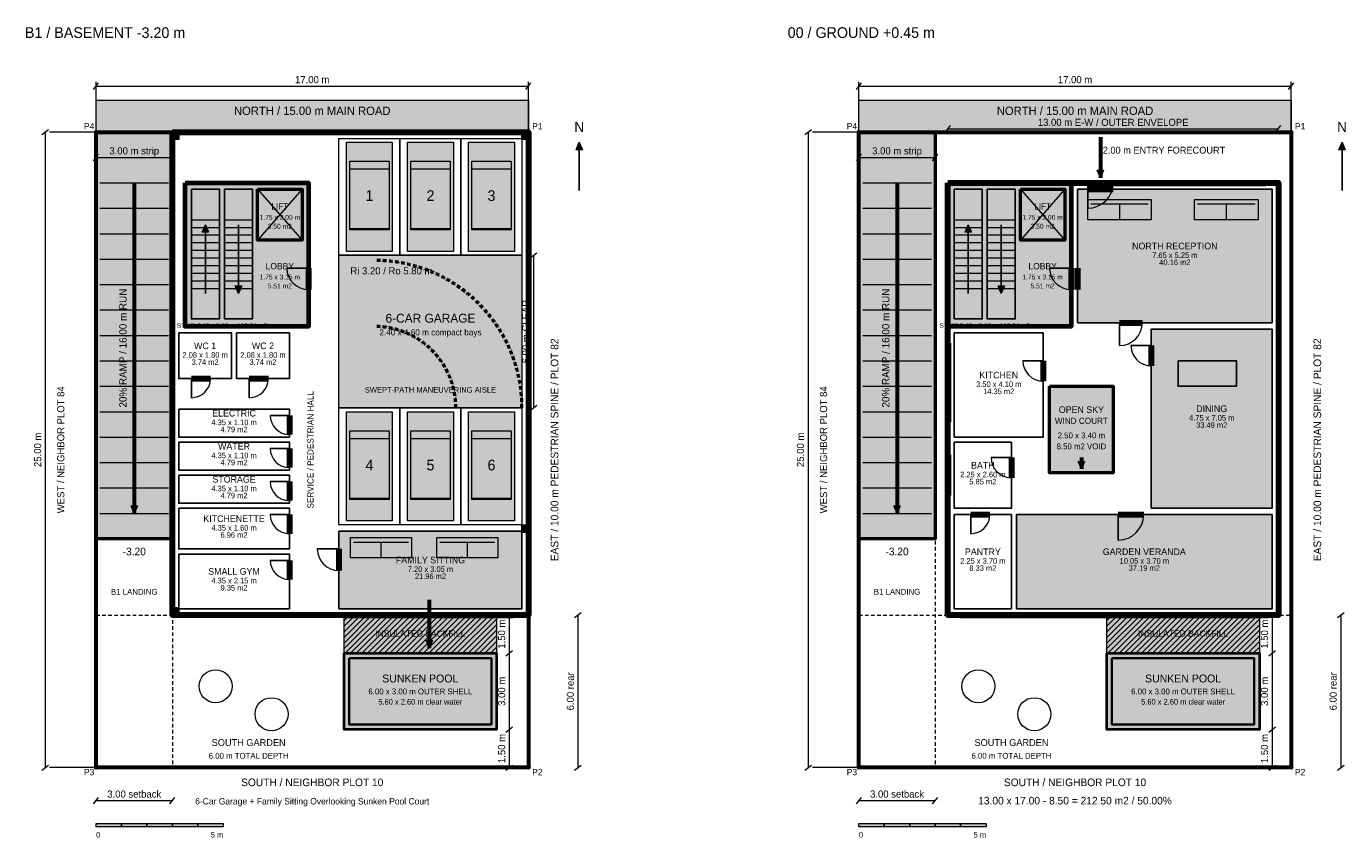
# Model space of a CAD drawing. Header units: millimetres. Extents: x 58 to 262000, y -13489 to 29155.
# Tile 1 of 5: x 58 to 51942, y -2754 to 29155. Entities that reach past the tile are written whole.
import ezdxf
from ezdxf.enums import TextEntityAlignment as Align

# ---------------------------------------------------------------- set-up
doc = ezdxf.new("R2010")
doc.units = ezdxf.units.MM
doc.linetypes.add('STUDY_DASH', pattern=[240, 140, -100])
for name, color, linetype in [('AREA_BOUNDARY', 3, 'Continuous'), ('COLUMNS', 8, 'Continuous'), ('CORE', 7, 'Continuous'), ('DIMENSIONS', 8, 'Continuous'), ('FURNITURE', 8, 'Continuous'), ('GLAZING', 4, 'Continuous'), ('LANDSCAPE', 3, 'Continuous'), ('PASSIVE_WIND_SUN', 4, 'Continuous'), ('POOL_BUFFER', 30, 'Continuous'), ('RAMP', 30, 'Continuous'), ('SITE_BOUNDARY', 7, 'Continuous'), ('SWEPT_PATH', 4, 'Continuous'), ('TEXT', 7, 'Continuous'), ('WALLS', 7, 'Continuous')]:
    doc.layers.add(name, color=color, linetype=linetype)

msp = doc.modelspace()

# ---------------------------------------------------------------- hatches: boundary and pattern name
at = {"layer": 'AREA_BOUNDARY', "true_color": 0xedf2ed}
msp.add_hatch(color=7, dxfattribs=at).paths.add_polyline_path([(12350, 20150), (19550, 20150), (19550, 14150), (12350, 14150)])
at = {"layer": 'AREA_BOUNDARY', "true_color": 0xf6f3eb}
msp.add_hatch(color=7, dxfattribs=at).paths.add_polyline_path([(40300, 15000), (42800, 15000), (42800, 11600), (40300, 11600)])
at = {"layer": 'COLUMNS', "true_color": 0x253b3d}
for points in [[(5800, 25000), (6050, 25000), (6050, 24700), (5800, 24700)], [(19550, 25000), (19800, 25000), (19800, 24700), (19550, 24700)], [(19550, 9550), (19800, 9550), (19800, 9250), (19550, 9250)], [(5800, 6300), (6050, 6300), (6050, 6000), (5800, 6000)]]:
    msp.add_hatch(color=7, dxfattribs=at).paths.add_polyline_path(points)
at = {"layer": 'CORE', "true_color": 0xe5e5df}
for points in [[(6300, 23000), (11150, 23000), (11150, 17350), (6300, 17350)], [(36300, 23000), (41150, 23000), (41150, 17350), (36300, 17350)]]:
    msp.add_hatch(color=7, dxfattribs=at).paths.add_polyline_path(points)
at = {"layer": 'CORE', "true_color": 0xf6f3eb}
for points in [[(6550, 22750), (7650, 22750), (7650, 17650), (6550, 17650)], [(7850, 22750), (8950, 22750), (8950, 17650), (7850, 17650)], [(9150, 22750), (10900, 22750), (10900, 20750), (9150, 20750)], [(36550, 22750), (37650, 22750), (37650, 17650), (36550, 17650)], [(37850, 22750), (38950, 22750), (38950, 17650), (37850, 17650)], [(39150, 22750), (40900, 22750), (40900, 20750), (39150, 20750)]]:
    msp.add_hatch(color=7, dxfattribs=at).paths.add_polyline_path(points)
at = {"layer": 'CORE', "true_color": 0x253b3d}
for points in [[(7100, 21350), (7225, 21055), (6975, 21055)], [(37100, 21350), (37225, 21055), (36975, 21055)], [(8400, 18650), (8275, 18945), (8525, 18945)], [(38400, 18650), (38275, 18945), (38525, 18945)]]:
    msp.add_hatch(color=7, dxfattribs=at).paths.add_polyline_path(points)
at = {"layer": 'DIMENSIONS', "true_color": 0x253b3d}
for points in [[(21800, 24600), (21925, 24305), (21675, 24305)], [(51800, 24600), (51925, 24305), (51675, 24305)], [(42300, 23200), (42175, 23495), (42425, 23495)], [(2800, -2200), (3800, -2200), (3800, -2330), (2800, -2330)], [(4800, -2200), (5800, -2200), (5800, -2330), (4800, -2330)], [(6800, -2200), (7800, -2200), (7800, -2330), (6800, -2330)], [(32800, -2200), (33800, -2200), (33800, -2330), (32800, -2330)], [(34800, -2200), (35800, -2200), (35800, -2330), (34800, -2330)], [(36800, -2200), (37800, -2200), (37800, -2330), (36800, -2330)]]:
    msp.add_hatch(color=7, dxfattribs=at).paths.add_polyline_path(points)
at = {"layer": 'DIMENSIONS', "true_color": 0xf6f3eb}
for points in [[(3800, -2200), (4800, -2200), (4800, -2330), (3800, -2330)], [(5800, -2200), (6800, -2200), (6800, -2330), (5800, -2330)], [(33800, -2200), (34800, -2200), (34800, -2330), (33800, -2330)], [(35800, -2200), (36800, -2200), (36800, -2330), (35800, -2330)]]:
    msp.add_hatch(color=7, dxfattribs=at).paths.add_polyline_path(points)
at = {"layer": 'FURNITURE', "true_color": 0xecece5}
for points in [[(12650, 24600), (14450, 24600), (14450, 20300), (12650, 20300)], [(15050, 24600), (16850, 24600), (16850, 20300), (15050, 20300)], [(17450, 24600), (19250, 24600), (19250, 20300), (17450, 20300)], [(12650, 14000), (14450, 14000), (14450, 9700), (12650, 9700)], [(15050, 14000), (16850, 14000), (16850, 9700), (15050, 9700)], [(17450, 14000), (19250, 14000), (19250, 9700), (17450, 9700)]]:
    msp.add_hatch(color=7, dxfattribs=at).paths.add_polyline_path(points)
at = {"layer": 'PASSIVE_WIND_SUN', "true_color": 0x087c83}
for points in [[(41550, 11750), (41425, 12045), (41675, 12045)], [(15900, 4700), (15775, 4995), (16025, 4995)]]:
    msp.add_hatch(color=7, dxfattribs=at).paths.add_polyline_path(points)
at = {"layer": 'POOL_BUFFER', "true_color": 0xf2e7d2}
for points in [[(12550, 6000), (18550, 6000), (18550, 4500), (12550, 4500)], [(42550, 6000), (48550, 6000), (48550, 4500), (42550, 4500)]]:
    msp.add_hatch(color=7, dxfattribs=at).paths.add_polyline_path(points)
at = {"layer": 'RAMP', "true_color": 0xf1e6d7}
for points in [[(2800, 25000), (5800, 25000), (5800, 9000), (2800, 9000)], [(32800, 25000), (35800, 25000), (35800, 9000), (32800, 9000)]]:
    msp.add_hatch(color=7, dxfattribs=at).paths.add_polyline_path(points)
at = {"layer": 'RAMP', "true_color": 0xa96519}
for points in [[(4300, 10000), (4175, 10295), (4425, 10295)], [(34300, 10000), (34175, 10295), (34425, 10295)]]:
    msp.add_hatch(color=7, dxfattribs=at).paths.add_polyline_path(points)
at = {"layer": 'SITE_BOUNDARY', "true_color": 0xe5e5df}
for points in [[(2800, 26250), (19800, 26250), (19800, 25000), (2800, 25000)], [(32800, 26250), (49800, 26250), (49800, 25000), (32800, 25000)]]:
    msp.add_hatch(color=7, dxfattribs=at).paths.add_polyline_path(points)
at = {"layer": 'WALLS', "true_color": 0xdfebe6}
for points in [[(41400, 22750), (49050, 22750), (49050, 17500), (41400, 17500)], [(44300, 17250), (49050, 17250), (49050, 10200), (44300, 10200)], [(39000, 9950), (49050, 9950), (49050, 6250), (39000, 6250)], [(12350, 9300), (19550, 9300), (19550, 6250), (12350, 6250)]]:
    msp.add_hatch(color=7, dxfattribs=at).paths.add_polyline_path(points)
at = {"layer": 'WALLS', "true_color": 0xe5e5df}
for points in [[(12550, 4500), (18550, 4500), (18550, 1500), (12550, 1500)], [(42550, 4500), (48550, 4500), (48550, 1500), (42550, 1500)]]:
    msp.add_hatch(color=7, dxfattribs=at).paths.add_polyline_path(points)
at = {"layer": 'WALLS', "true_color": 0xd6e9ec}
for points in [[(12750, 4300), (18350, 4300), (18350, 1700), (12750, 1700)], [(42750, 4300), (48350, 4300), (48350, 1700), (42750, 1700)]]:
    msp.add_hatch(color=7, dxfattribs=at).paths.add_polyline_path(points)

# ---------------------------------------------------------------- linework, layer by layer
at = {"layer": 'AREA_BOUNDARY', "lineweight": 90, "true_color": 0x253b3d}
msp.add_lwpolyline([(36300, 23000), (49300, 23000), (49300, 6000), (36300, 6000)], close=True, dxfattribs=at)
at = {"layer": 'AREA_BOUNDARY', "lineweight": 13, "true_color": 0x657473}
msp.add_lwpolyline([(12350, 20150), (19550, 20150), (19550, 14150), (12350, 14150)], close=True, dxfattribs=at)
at = {"layer": 'AREA_BOUNDARY', "lineweight": 50, "true_color": 0x087c83}
msp.add_lwpolyline([(40300, 15000), (42800, 15000), (42800, 11600), (40300, 11600)], close=True, dxfattribs=at)
at = {"layer": 'COLUMNS', "lineweight": 18, "true_color": 0x253b3d}
for points in [[(5800, 25000), (6050, 25000), (6050, 24700), (5800, 24700)], [(19550, 25000), (19800, 25000), (19800, 24700), (19550, 24700)], [(19550, 9550), (19800, 9550), (19800, 9250), (19550, 9250)], [(5800, 6300), (6050, 6300), (6050, 6000), (5800, 6000)]]:
    msp.add_lwpolyline(points, close=True, dxfattribs=at)
at = {"layer": 'CORE', "lineweight": 13, "true_color": 0x657473}
for p, q in [((9150, 22750), (10900, 20750)), ((10900, 22750), (9150, 20750)), ((39150, 22750), (40900, 20750)), ((40900, 22750), (39150, 20750))]:
    msp.add_line(p, q, dxfattribs=at)
at = {"layer": 'CORE', "lineweight": 18, "true_color": 0x657473}
for p, q in [((6550, 21550), (7650, 21550)), ((7850, 21550), (8950, 21550)), ((36550, 21550), (37650, 21550)), ((37850, 21550), (38950, 21550)), ((6550, 21250), (7650, 21250)), ((6550, 20950), (7650, 20950)), ((7850, 21250), (8950, 21250)), ((7850, 20950), (8950, 20950)), ((36550, 21250), (37650, 21250)), ((36550, 20950), (37650, 20950)), ((37850, 21250), (38950, 21250)), ((37850, 20950), (38950, 20950)), ((6550, 20650), (7650, 20650)), ((6550, 20350), (7650, 20350)), ((7850, 20650), (8950, 20650)), ((7850, 20350), (8950, 20350)), ((36550, 20650), (37650, 20650)), ((36550, 20350), (37650, 20350)), ((37850, 20650), (38950, 20650)), ((37850, 20350), (38950, 20350)), ((6550, 20050), (7650, 20050)), ((6550, 19750), (7650, 19750)), ((7850, 20050), (8950, 20050)), ((7850, 19750), (8950, 19750)), ((36550, 20050), (37650, 20050)), ((36550, 19750), (37650, 19750)), ((37850, 20050), (38950, 20050)), ((37850, 19750), (38950, 19750)), ((6550, 19450), (7650, 19450)), ((7850, 19450), (8950, 19450)), ((36550, 19450), (37650, 19450)), ((37850, 19450), (38950, 19450)), ((6550, 19150), (7650, 19150)), ((6550, 18850), (7650, 18850)), ((7850, 19150), (8950, 19150)), ((7850, 18850), (8950, 18850)), ((36550, 19150), (37650, 19150)), ((36550, 18850), (37650, 18850)), ((37850, 19150), (38950, 19150)), ((37850, 18850), (38950, 18850))]:
    msp.add_line(p, q, dxfattribs=at)
at = {"layer": 'CORE', "lineweight": 25, "true_color": 0x253b3d}
for p, q in [((7100, 18650), (7100, 21350)), ((8400, 21350), (8400, 18650)), ((37100, 18650), (37100, 21350)), ((38400, 21350), (38400, 18650))]:
    msp.add_line(p, q, dxfattribs=at)
at = {"layer": 'CORE', "lineweight": 70, "true_color": 0x253b3d}
for points in [[(6300, 23000), (11150, 23000), (11150, 17350), (6300, 17350)], [(36300, 23000), (41150, 23000), (41150, 17350), (36300, 17350)]]:
    msp.add_lwpolyline(points, close=True, dxfattribs=at)
at = {"layer": 'CORE', "lineweight": 25, "true_color": 0x253b3d}
for points in [[(6550, 22750), (7650, 22750), (7650, 17650), (6550, 17650)], [(7850, 22750), (8950, 22750), (8950, 17650), (7850, 17650)], [(36550, 22750), (37650, 22750), (37650, 17650), (36550, 17650)], [(37850, 22750), (38950, 22750), (38950, 17650), (37850, 17650)]]:
    msp.add_lwpolyline(points, close=True, dxfattribs=at)
at = {"layer": 'CORE', "lineweight": 50, "true_color": 0x253b3d}
for points in [[(9150, 22750), (10900, 22750), (10900, 20750), (9150, 20750)], [(39150, 22750), (40900, 22750), (40900, 20750), (39150, 20750)]]:
    msp.add_lwpolyline(points, close=True, dxfattribs=at)
at = {"layer": 'CORE', "lineweight": 13, "true_color": 0x253b3d}
for points in [[(7100, 21350), (7225, 21055), (6975, 21055)], [(37100, 21350), (37225, 21055), (36975, 21055)], [(8400, 18650), (8275, 18945), (8525, 18945)], [(38400, 18650), (38275, 18945), (38525, 18945)]]:
    msp.add_lwpolyline(points, close=True, dxfattribs=at)
at = {"layer": 'DIMENSIONS', "lineweight": 20, "true_color": 0x657473}
for p, q in [((2700, 26670), (2900, 26930)), ((19700, 26670), (19900, 26930)), ((32700, 26670), (32900, 26930)), ((49700, 26670), (49900, 26930)), ((670, 24900), (930, 25100)), ((30670, 24900), (30930, 25100)), ((36200, 24990), (36400, 25250)), ((49200, 24990), (49400, 25250)), ((2700, 23870), (2900, 24130)), ((5700, 23870), (5900, 24130)), ((32700, 23870), (32900, 24130)), ((35700, 23870), (35900, 24130)), ((19870, 20050), (20130, 20250)), ((19870, 14050), (20130, 14250)), ((18920, 5900), (19180, 6100)), ((21620, 5900), (21880, 6100)), ((48920, 5900), (49180, 6100)), ((51620, 5900), (51880, 6100)), ((18920, 4400), (19180, 4600)), ((18920, 4400), (19180, 4600)), ((48920, 4400), (49180, 4600)), ((48920, 4400), (49180, 4600)), ((18920, 1400), (19180, 1600)), ((18920, 1400), (19180, 1600)), ((48920, 1400), (49180, 1600)), ((48920, 1400), (49180, 1600)), ((670, -100), (930, 100)), ((18920, -100), (19180, 100)), ((21620, -100), (21880, 100)), ((30670, -100), (30930, 100)), ((48920, -100), (49180, 100)), ((51620, -100), (51880, 100)), ((2700, -1430), (2900, -1170)), ((5700, -1430), (5900, -1170)), ((32700, -1430), (32900, -1170)), ((35700, -1430), (35900, -1170))]:
    msp.add_line(p, q, dxfattribs=at)
at = {"layer": 'DIMENSIONS', "lineweight": 13, "true_color": 0x657473}
for p, q in [((2800, 25000), (2800, 26970)), ((2800, 26800), (19800, 26800)), ((19800, 25000), (19800, 26970)), ((32800, 25000), (32800, 26970)), ((32800, 26800), (49800, 26800)), ((49800, 25000), (49800, 26970)), ((800, 25000), (800, 0)), ((2800, 25000), (970, 25000)), ((30800, 25000), (30800, 0)), ((32800, 25000), (30970, 25000)), ((36300, 25120), (49300, 25120)), ((2800, 24000), (5800, 24000)), ((32800, 24000), (35800, 24000)), ((20000, 20150), (20000, 14150)), ((19050, 6000), (19050, 4500)), ((21750, 6000), (21750, 0)), ((49050, 6000), (49050, 4500)), ((51750, 6000), (51750, 0)), ((19050, 4500), (19050, 1500)), ((49050, 4500), (49050, 1500)), ((19050, 1500), (19050, 0)), ((49050, 1500), (49050, 0)), ((2800, 0), (970, 0)), ((32800, 0), (30970, 0)), ((2800, -1300), (5800, -1300)), ((32800, -1300), (35800, -1300))]:
    msp.add_line(p, q, dxfattribs=at)
at = {"layer": 'DIMENSIONS', "linetype": 'STUDY_DASH', "lineweight": 18, "true_color": 0x657473}
for p, q in [((5800, 25000), (5800, 0)), ((35800, 25000), (35800, 0)), ((2800, 6000), (19800, 6000)), ((32800, 6000), (49800, 6000))]:
    msp.add_line(p, q, dxfattribs=at)
at = {"layer": 'DIMENSIONS', "lineweight": 25, "true_color": 0x253b3d}
for p, q in [((21800, 22700), (21800, 24600)), ((51800, 22700), (51800, 24600))]:
    msp.add_line(p, q, dxfattribs=at)
at = {"layer": 'DIMENSIONS', "lineweight": 60, "true_color": 0x253b3d}
msp.add_line((42300, 24800), (42300, 23200), dxfattribs=at)
at = {"layer": 'DIMENSIONS', "lineweight": 18, "true_color": 0x657473}
for points in [[(12350, 24750), (14750, 24750), (14750, 20150), (12350, 20150)], [(14750, 24750), (17150, 24750), (17150, 20150), (14750, 20150)], [(17150, 24750), (19550, 24750), (19550, 20150), (17150, 20150)], [(12350, 14150), (14750, 14150), (14750, 9550), (12350, 9550)], [(14750, 14150), (17150, 14150), (17150, 9550), (14750, 9550)], [(17150, 14150), (19550, 14150), (19550, 9550), (17150, 9550)]]:
    msp.add_lwpolyline(points, close=True, dxfattribs=at)
at = {"layer": 'DIMENSIONS', "lineweight": 13, "true_color": 0x253b3d}
for points in [[(21800, 24600), (21925, 24305), (21675, 24305)], [(51800, 24600), (51925, 24305), (51675, 24305)], [(42300, 23200), (42175, 23495), (42425, 23495)], [(2800, -2200), (3800, -2200), (3800, -2330), (2800, -2330)], [(3800, -2200), (4800, -2200), (4800, -2330), (3800, -2330)], [(4800, -2200), (5800, -2200), (5800, -2330), (4800, -2330)], [(5800, -2200), (6800, -2200), (6800, -2330), (5800, -2330)], [(6800, -2200), (7800, -2200), (7800, -2330), (6800, -2330)], [(32800, -2200), (33800, -2200), (33800, -2330), (32800, -2330)], [(33800, -2200), (34800, -2200), (34800, -2330), (33800, -2330)], [(34800, -2200), (35800, -2200), (35800, -2330), (34800, -2330)], [(35800, -2200), (36800, -2200), (36800, -2330), (35800, -2330)], [(36800, -2200), (37800, -2200), (37800, -2330), (36800, -2330)]]:
    msp.add_lwpolyline(points, close=True, dxfattribs=at)
at = {"layer": 'FURNITURE', "lineweight": 15, "true_color": 0x657473}
for p, q in [((12780, 23550), (14320, 23550)), ((15180, 23550), (16720, 23550)), ((17580, 23550), (19120, 23550)), ((12780, 21200), (14320, 21200)), ((15180, 21200), (16720, 21200)), ((17580, 21200), (19120, 21200)), ((12780, 12950), (14320, 12950)), ((15180, 12950), (16720, 12950)), ((17580, 12950), (19120, 12950)), ((12780, 10600), (14320, 10600)), ((15180, 10600), (16720, 10600)), ((17580, 10600), (19120, 10600))]:
    msp.add_line(p, q, dxfattribs=at)
at = {"layer": 'FURNITURE', "lineweight": 13, "true_color": 0x657473}
for p, q in [((41920, 22170), (44180, 22170)), ((43050, 22170), (43050, 21550)), ((46120, 22170), (48380, 22170)), ((47250, 22170), (47250, 21550)), ((12920, 8870), (15080, 8870)), ((14000, 8870), (14000, 8250)), ((16320, 8870), (18480, 8870)), ((17400, 8870), (17400, 8250))]:
    msp.add_line(p, q, dxfattribs=at)
at = {"layer": 'FURNITURE', "lineweight": 18, "true_color": 0x657473}
for points in [[(12650, 24600), (14450, 24600), (14450, 20300), (12650, 20300)], [(15050, 24600), (16850, 24600), (16850, 20300), (15050, 20300)], [(17450, 24600), (19250, 24600), (19250, 20300), (17450, 20300)], [(12650, 14000), (14450, 14000), (14450, 9700), (12650, 9700)], [(15050, 14000), (16850, 14000), (16850, 9700), (15050, 9700)], [(17450, 14000), (19250, 14000), (19250, 9700), (17450, 9700)]]:
    msp.add_lwpolyline(points, close=True, dxfattribs=at)
at = {"layer": 'FURNITURE', "lineweight": 15, "true_color": 0x657473}
for points in [[(12780, 23850), (14320, 23850), (14320, 21150), (12780, 21150)], [(15180, 23850), (16720, 23850), (16720, 21150), (15180, 21150)], [(17580, 23850), (19120, 23850), (19120, 21150), (17580, 21150)], [(12780, 13250), (14320, 13250), (14320, 10550), (12780, 10550)], [(15180, 13250), (16720, 13250), (16720, 10550), (15180, 10550)], [(17580, 13250), (19120, 13250), (19120, 10550), (17580, 10550)]]:
    msp.add_lwpolyline(points, close=True, dxfattribs=at)
at = {"layer": 'FURNITURE', "lineweight": 20, "true_color": 0x657473}
for points in [[(41800, 22350), (44300, 22350), (44300, 21550), (41800, 21550)], [(46000, 22350), (48500, 22350), (48500, 21550), (46000, 21550)], [(12800, 9050), (15200, 9050), (15200, 8250), (12800, 8250)], [(16200, 9050), (18600, 9050), (18600, 8250), (16200, 8250)]]:
    msp.add_lwpolyline(points, close=True, dxfattribs=at)
at = {"layer": 'FURNITURE', "lineweight": 25, "true_color": 0x657473}
msp.add_lwpolyline([(45350, 16000), (47650, 16000), (47650, 15000), (45350, 15000)], close=True, dxfattribs=at)
at = {"layer": 'GLAZING', "lineweight": 100, "true_color": 0xf6f3eb}
for p, q in [((41800, 23000), (48800, 23000)), ((36300, 16700), (36300, 13600)), ((49300, 16700), (49300, 10800)), ((36300, 12300), (36300, 10700)), ((12600, 6000), (19200, 6000)), ((36800, 6000), (48900, 6000))]:
    msp.add_line(p, q, dxfattribs=at)
at = {"layer": 'GLAZING', "lineweight": 40, "true_color": 0x087c83}
for p, q in [((41800, 23000), (48800, 23000)), ((36300, 16700), (36300, 13600)), ((49300, 16700), (49300, 10800)), ((36300, 12300), (36300, 10700)), ((12600, 6000), (19200, 6000)), ((36800, 6000), (48900, 6000))]:
    msp.add_line(p, q, dxfattribs=at)
at = {"layer": 'GLAZING', "lineweight": 18, "true_color": 0x087c83}
for p, q in [((41800, 22900), (48800, 22900)), ((36400, 16700), (36400, 13600)), ((49400, 16700), (49400, 10800)), ((36400, 12300), (36400, 10700)), ((12600, 5900), (19200, 5900)), ((36800, 5900), (48900, 5900))]:
    msp.add_line(p, q, dxfattribs=at)
at = {"layer": 'LANDSCAPE', "lineweight": 20, "true_color": 0x82937b}
for centre in [(7500, 3200), (37500, 3200), (9700, 2100), (39700, 2100)]:
    msp.add_circle(centre, 650, dxfattribs=at)
at = {"layer": 'PASSIVE_WIND_SUN', "lineweight": 60, "true_color": 0x087c83}
for p, q in [((41550, 12200), (41550, 11750)), ((15900, 6600), (15900, 4700))]:
    msp.add_line(p, q, dxfattribs=at)
at = {"layer": 'PASSIVE_WIND_SUN', "lineweight": 13, "true_color": 0x087c83}
for points in [[(41550, 11750), (41425, 12045), (41675, 12045)], [(15900, 4700), (15775, 4995), (16025, 4995)]]:
    msp.add_lwpolyline(points, close=True, dxfattribs=at)
at = {"layer": 'POOL_BUFFER', "lineweight": 13, "true_color": 0xa96519}
for p, q in [((12550, 5780), (12770, 6000)), ((12550, 5560), (12990, 6000)), ((12550, 5340), (13210, 6000)), ((12550, 5120), (13430, 6000)), ((12550, 4900), (13650, 6000)), ((12550, 4680), (13870, 6000)), ((12590, 4500), (14090, 6000)), ((12810, 4500), (14310, 6000)), ((13030, 4500), (14530, 6000)), ((13250, 4500), (14750, 6000)), ((13470, 4500), (14970, 6000)), ((13690, 4500), (15190, 6000)), ((13910, 4500), (15410, 6000)), ((14130, 4500), (15630, 6000)), ((14350, 4500), (15850, 6000)), ((14570, 4500), (16070, 6000)), ((14790, 4500), (16290, 6000)), ((15010, 4500), (16510, 6000)), ((15230, 4500), (16730, 6000)), ((15450, 4500), (16950, 6000)), ((15670, 4500), (17170, 6000)), ((15890, 4500), (17390, 6000)), ((16110, 4500), (17610, 6000)), ((16330, 4500), (17830, 6000)), ((16550, 4500), (18050, 6000)), ((16770, 4500), (18270, 6000)), ((16990, 4500), (18490, 6000)), ((17210, 4500), (18550, 5840)), ((42550, 5780), (42770, 6000)), ((42550, 5560), (42990, 6000)), ((42550, 5340), (43210, 6000)), ((42550, 5120), (43430, 6000)), ((42550, 4900), (43650, 6000)), ((42550, 4680), (43870, 6000)), ((42590, 4500), (44090, 6000)), ((42810, 4500), (44310, 6000)), ((43030, 4500), (44530, 6000)), ((43250, 4500), (44750, 6000)), ((43470, 4500), (44970, 6000)), ((43690, 4500), (45190, 6000)), ((43910, 4500), (45410, 6000)), ((44130, 4500), (45630, 6000)), ((44350, 4500), (45850, 6000)), ((44570, 4500), (46070, 6000)), ((44790, 4500), (46290, 6000)), ((45010, 4500), (46510, 6000)), ((45230, 4500), (46730, 6000)), ((45450, 4500), (46950, 6000)), ((45670, 4500), (47170, 6000)), ((45890, 4500), (47390, 6000)), ((46110, 4500), (47610, 6000)), ((46330, 4500), (47830, 6000)), ((46550, 4500), (48050, 6000)), ((46770, 4500), (48270, 6000)), ((46990, 4500), (48490, 6000)), ((47210, 4500), (48550, 5840)), ((17430, 4500), (18550, 5620)), ((17650, 4500), (18550, 5400)), ((47430, 4500), (48550, 5620)), ((47650, 4500), (48550, 5400)), ((17870, 4500), (18550, 5180)), ((18090, 4500), (18550, 4960)), ((18310, 4500), (18550, 4740)), ((47870, 4500), (48550, 5180)), ((48090, 4500), (48550, 4960)), ((48310, 4500), (48550, 4740)), ((18530, 4500), (18550, 4520)), ((48530, 4500), (48550, 4520))]:
    msp.add_line(p, q, dxfattribs=at)
at = {"layer": 'POOL_BUFFER', "lineweight": 18, "true_color": 0xa96519}
for points in [[(12550, 6000), (18550, 6000), (18550, 4500), (12550, 4500)], [(42550, 6000), (48550, 6000), (48550, 4500), (42550, 4500)]]:
    msp.add_lwpolyline(points, close=True, dxfattribs=at)
at = {"layer": 'RAMP', "lineweight": 13, "true_color": 0xa96519}
for p, q in [((2950, 24000), (5650, 24000)), ((32950, 24000), (35650, 24000)), ((2950, 23000), (5650, 23000)), ((32950, 23000), (35650, 23000)), ((2950, 22000), (5650, 22000)), ((32950, 22000), (35650, 22000)), ((2950, 21000), (5650, 21000)), ((32950, 21000), (35650, 21000)), ((2950, 20000), (5650, 20000)), ((32950, 20000), (35650, 20000)), ((2950, 19000), (5650, 19000)), ((32950, 19000), (35650, 19000)), ((2950, 18000), (5650, 18000)), ((32950, 18000), (35650, 18000)), ((2950, 17000), (5650, 17000)), ((32950, 17000), (35650, 17000)), ((2950, 16000), (5650, 16000)), ((32950, 16000), (35650, 16000)), ((2950, 15000), (5650, 15000)), ((32950, 15000), (35650, 15000)), ((2950, 14000), (5650, 14000)), ((32950, 14000), (35650, 14000)), ((2950, 13000), (5650, 13000)), ((32950, 13000), (35650, 13000)), ((2950, 12000), (5650, 12000)), ((32950, 12000), (35650, 12000)), ((2950, 11000), (5650, 11000)), ((32950, 11000), (35650, 11000)), ((2950, 10000), (5650, 10000)), ((32950, 10000), (35650, 10000))]:
    msp.add_line(p, q, dxfattribs=at)
at = {"layer": 'RAMP', "lineweight": 60, "true_color": 0xa96519}
for p, q in [((4300, 23000), (4300, 10000)), ((34300, 23000), (34300, 10000))]:
    msp.add_line(p, q, dxfattribs=at)
at = {"layer": 'RAMP', "lineweight": 50, "true_color": 0xa96519}
for points in [[(2800, 25000), (5800, 25000), (5800, 9000), (2800, 9000)], [(32800, 25000), (35800, 25000), (35800, 9000), (32800, 9000)]]:
    msp.add_lwpolyline(points, close=True, dxfattribs=at)
at = {"layer": 'RAMP', "lineweight": 13, "true_color": 0xa96519}
for points in [[(4300, 10000), (4175, 10295), (4425, 10295)], [(34300, 10000), (34175, 10295), (34425, 10295)]]:
    msp.add_lwpolyline(points, close=True, dxfattribs=at)
at = {"layer": 'SITE_BOUNDARY', "lineweight": 13, "true_color": 0x657473}
for points in [[(2800, 26250), (19800, 26250), (19800, 25000), (2800, 25000)], [(32800, 26250), (49800, 26250), (49800, 25000), (32800, 25000)]]:
    msp.add_lwpolyline(points, close=True, dxfattribs=at)
at = {"layer": 'SITE_BOUNDARY', "lineweight": 60, "true_color": 0x253b3d}
for points in [[(2800, 25000), (19800, 25000), (19800, 0), (2800, 0)], [(32800, 25000), (49800, 25000), (49800, 0), (32800, 0)]]:
    msp.add_lwpolyline(points, close=True, dxfattribs=at)
at = {"layer": 'SITE_BOUNDARY', "lineweight": 18, "true_color": 0x253b3d}
for centre in [(2800, 25000), (19800, 25000), (32800, 25000), (49800, 25000), (2800, 0), (19800, 0), (32800, 0), (49800, 0)]:
    msp.add_circle(centre, 65, dxfattribs=at)
at = {"layer": 'SWEPT_PATH', "linetype": 'STUDY_DASH', "lineweight": 50, "true_color": 0xa96519}
msp.add_arc((13750, 14150), 5800, 0, 90, dxfattribs=at)
at = {"layer": 'SWEPT_PATH', "linetype": 'STUDY_DASH', "lineweight": 50, "true_color": 0x087c83}
msp.add_arc((13750, 14150), 3200, 0, 90, dxfattribs=at)
at = {"layer": 'WALLS', "lineweight": 100, "true_color": 0xf6f3eb}
for p, q in [((41800, 23000), (42800, 23000)), ((41800, 22750), (42800, 22750)), ((11150, 19650), (11150, 18800)), ((41150, 19650), (41150, 18800)), ((41400, 19650), (41400, 18800)), ((43050, 17500), (43950, 17500)), ((44300, 16600), (44300, 15800)), ((40050, 16000), (40050, 15200)), ((6550, 15300), (7300, 15300)), ((8825, 15300), (9575, 15300)), ((10400, 13850), (10400, 13100)), ((10400, 12550), (10400, 11800)), ((38800, 12200), (38800, 11400)), ((10400, 11250), (10400, 10500)), ((10400, 9950), (10400, 9200)), ((37200, 9950), (37950, 9950)), ((43000, 9950), (44000, 9950)), ((12350, 8600), (12350, 7750)), ((10400, 8150), (10400, 7400))]:
    msp.add_line(p, q, dxfattribs=at)
at = {"layer": 'WALLS', "lineweight": 25, "true_color": 0x253b3d}
for p, q in [((41800, 23000), (41800, 22000)), ((11150, 19650), (10300, 19650)), ((41150, 19650), (40300, 19650)), ((43050, 17500), (43050, 16600)), ((44300, 16600), (43500, 16600)), ((40050, 16000), (39250, 16000)), ((6550, 15300), (6550, 14550)), ((8825, 15300), (8825, 14550)), ((10400, 13850), (9650, 13850)), ((10400, 12550), (9650, 12550)), ((38800, 12200), (38000, 12200)), ((10400, 11250), (9650, 11250)), ((10400, 9950), (9650, 9950)), ((37200, 9950), (37200, 9200)), ((43000, 9950), (43000, 8950)), ((12350, 8600), (11500, 8600)), ((10400, 8150), (9650, 8150))]:
    msp.add_line(p, q, dxfattribs=at)
at = {"layer": 'WALLS', "lineweight": 90, "true_color": 0x253b3d}
msp.add_lwpolyline([(5800, 25000), (19800, 25000), (19800, 6000), (5800, 6000)], close=True, dxfattribs=at)
at = {"layer": 'WALLS', "lineweight": 25, "true_color": 0x657473}
for points in [[(41400, 22750), (49050, 22750), (49050, 17500), (41400, 17500)], [(44300, 17250), (49050, 17250), (49050, 10200), (44300, 10200)], [(6050, 17100), (8125, 17100), (8125, 15300), (6050, 15300)], [(8325, 17100), (10400, 17100), (10400, 15300), (8325, 15300)], [(36550, 17100), (40050, 17100), (40050, 13000), (36550, 13000)], [(6050, 14100), (10400, 14100), (10400, 13000), (6050, 13000)], [(6050, 12800), (10400, 12800), (10400, 11700), (6050, 11700)], [(36550, 12800), (38800, 12800), (38800, 10200), (36550, 10200)], [(6050, 11500), (10400, 11500), (10400, 10400), (6050, 10400)], [(6050, 10200), (10400, 10200), (10400, 8600), (6050, 8600)], [(36550, 9950), (38800, 9950), (38800, 6250), (36550, 6250)], [(39000, 9950), (49050, 9950), (49050, 6250), (39000, 6250)], [(12350, 9300), (19550, 9300), (19550, 6250), (12350, 6250)], [(6050, 8400), (10400, 8400), (10400, 6250), (6050, 6250)]]:
    msp.add_lwpolyline(points, close=True, dxfattribs=at)
at = {"layer": 'WALLS', "lineweight": 40, "true_color": 0x253b3d}
for points in [[(12550, 4500), (18550, 4500), (18550, 1500), (12550, 1500)], [(42550, 4500), (48550, 4500), (48550, 1500), (42550, 1500)]]:
    msp.add_lwpolyline(points, close=True, dxfattribs=at)
at = {"layer": 'WALLS', "lineweight": 35, "true_color": 0x087c83}
for points in [[(12750, 4300), (18350, 4300), (18350, 1700), (12750, 1700)], [(42750, 4300), (48350, 4300), (48350, 1700), (42750, 1700)]]:
    msp.add_lwpolyline(points, close=True, dxfattribs=at)
at = {"layer": 'WALLS', "lineweight": 15, "true_color": 0x657473}
for centre, radius, start, end in [((41800, 23000), 1000, -90, 0), ((11150, 19650), 850, -180, -90), ((41150, 19650), 850, -180, -90), ((43050, 17500), 900, -90, 0), ((44300, 16600), 800, -180, -90), ((40050, 16000), 800, -180, -90), ((6550, 15300), 750, -90, 0), ((8825, 15300), 750, -90, 0), ((10400, 13850), 750, -180, -90), ((10400, 12550), 750, -180, -90), ((38800, 12200), 800, -180, -90), ((10400, 11250), 750, -180, -90), ((10400, 9950), 750, -180, -90), ((37200, 9950), 750, -90, 0), ((43000, 9950), 1000, -90, 0), ((12350, 8600), 850, -180, -90), ((10400, 8150), 750, -180, -90)]:
    msp.add_arc(centre, radius, start, end, dxfattribs=at)

# ---------------------------------------------------------------- texts
at = {"layer": 'TEXT'}
for s, p in [('B1 / BASEMENT -3.20 m', (0, 28700)), ('00 / GROUND +0.45 m', (30000, 28700))]:
    msp.add_text(s, height=420, dxfattribs=at).set_placement(p)
at = {"layer": 'TEXT', "lineweight": 25, "true_color": 0x657473}
for s, height, p in [('17.00 m', 280, (11300, 26920)), ('17.00 m', 280, (41300, 26920)), ('13.00 m E-W / OUTER ENVELOPE', 280, (42800, 25240)), ('3.00 m strip', 280, (4300, 24120)), ('3.00 m strip', 280, (34300, 24120)), ('7.65 x 5.25 m', 220, (45225, 20045)), ('40.16 m2', 220, (45225, 19765)), ('1.75 x 3.15 m', 190, (10025, 19200)), ('1.75 x 3.15 m', 190, (40025, 19200)), ('5.51 m2', 190, (10025, 18850)), ('5.51 m2', 190, (40025, 18850)), ('STAIR 2.40 x 5.10 m / 12.24 m2', 180, (7750, 17300)), ('2.40 x 4.60 m compact bays', 240, (15950, 17000)), ('STAIR 2.40 x 5.10 m / 12.24 m2', 180, (37750, 17300)), ('2.08 x 1.80 m', 220, (7087, 16120)), ('2.08 x 1.80 m', 220, (9362, 16120)), ('3.74 m2', 220, (7087, 15840)), ('3.74 m2', 220, (9362, 15840)), ('3.50 x 4.10 m', 220, (38300, 14970)), ('SWEPT-PATH MANEUVERING AISLE', 215, (15950, 14750)), ('14.35 m2', 220, (38300, 14690)), ('4.35 x 1.10 m', 220, (8225, 13470)), ('4.75 x 7.05 m', 220, (46675, 13645)), ('33.49 m2', 220, (46675, 13365)), ('4.79 m2', 220, (8225, 13190)), ('4.35 x 1.10 m', 220, (8225, 12170)), ('4.79 m2', 220, (8225, 11890)), ('2.25 x 2.60 m', 220, (37675, 11420)), ('4.35 x 1.10 m', 220, (8225, 10870)), ('5.85 m2', 220, (37675, 11140)), ('4.79 m2', 220, (8225, 10590)), ('4.35 x 1.60 m', 220, (8225, 9320)), ('6.96 m2', 220, (8225, 9040)), ('7.20 x 3.05 m', 220, (15950, 7695)), ('2.25 x 3.70 m', 220, (37675, 8020)), ('8.33 m2', 220, (37675, 7740)), ('10.05 x 3.70 m', 220, (44025, 8020)), ('37.19 m2', 220, (44025, 7740)), ('4.35 x 2.15 m', 220, (8225, 7245)), ('21.96 m2', 220, (15950, 7415)), ('9.35 m2', 220, (8225, 6965)), ('SOUTH GARDEN', 270, (8800, 850)), ('SOUTH GARDEN', 270, (38800, 850)), ('6.00 m TOTAL DEPTH', 230, (8800, 350)), ('6.00 m TOTAL DEPTH', 230, (38800, 350)), ('SOUTH / NEIGHBOR PLOT 10', 300, (11300, -730)), ('SOUTH / NEIGHBOR PLOT 10', 300, (41300, -730)), ('3.00 setback', 280, (4300, -1180)), ('3.00 setback', 280, (34300, -1180))]:
    msp.add_text(s, height=height, dxfattribs=at).set_placement(p, align=Align.CENTER)
at = {"layer": 'TEXT', "lineweight": 25, "true_color": 0x253b3d}
for s, height, p in [('NORTH / 15.00 m MAIN ROAD', 330, (11300, 25670)), ('NORTH / 15.00 m MAIN ROAD', 330, (41300, 25670)), ('N', 400, (21800, 25000)), ('N', 400, (51800, 25000)), ('2.00 m ENTRY FORECOURT', 270, (44800, 24150)), ('1', 420, (13550, 22290)), ('2', 420, (15950, 22290)), ('3', 420, (18350, 22290)), ('LIFT', 240, (10025, 21950)), ('LIFT', 240, (40025, 21950)), ('1.75 x 2.00 m', 190, (10025, 21550)), ('3.50 m2', 190, (10025, 21200)), ('1.75 x 2.00 m', 190, (40025, 21550)), ('3.50 m2', 190, (40025, 21200)), ('NORTH RECEPTION', 260, (45225, 20385)), ('LOBBY', 250, (10025, 19600)), ('LOBBY', 250, (40025, 19600)), ('6-CAR GARAGE', 350, (15950, 17500)), ('WC 1', 260, (7087, 16460)), ('WC 2', 260, (9362, 16460)), ('KITCHEN', 260, (38300, 15310)), ('ELECTRIC', 260, (8225, 13810)), ('DINING', 260, (46675, 13985)), ('WATER', 260, (8225, 12510)), ('4', 420, (13550, 11690)), ('5', 420, (15950, 11690)), ('6', 420, (18350, 11690)), ('BATH', 260, (37675, 11760)), ('STORAGE', 260, (8225, 11210)), ('KITCHENETTE', 260, (8225, 9660)), ('PANTRY', 260, (37675, 8360)), ('GARDEN VERANDA', 260, (44025, 8360)), ('SMALL GYM', 260, (8225, 7585)), ('FAMILY SITTING', 260, (15950, 8035))]:
    msp.add_text(s, height=height, dxfattribs=at).set_placement(p, align=Align.CENTER)
for s, height, p in [('P4', 250, (2320, 25100)), ('P1', 250, (19950, 25100)), ('P4', 250, (32320, 25100)), ('P1', 250, (49950, 25100)), ('P3', 250, (2320, -300)), ('P2', 250, (19950, -300)), ('P3', 250, (32320, -300)), ('P2', 250, (49950, -300)), ('0', 220, (2800, -2750)), ('0', 220, (32800, -2750))]:
    msp.add_text(s, height=height, dxfattribs=at).set_placement(p)
at = {"layer": 'TEXT', "lineweight": 25, "true_color": 0x087c83}
msp.add_text('Ri 3.20 / Ro 5.80 m', height=280, dxfattribs=at).set_placement((12800, 19400))
at = {"layer": 'TEXT', "lineweight": 25, "true_color": 0xa96519}
for p in [(4000, 16500), (34000, 16500)]:
    msp.add_text('20% RAMP / 16.00 m RUN', height=290, rotation=90, dxfattribs=at).set_placement(p, align=Align.CENTER)
at = {"layer": 'TEXT', "lineweight": 25, "true_color": 0x657473}
for s, height, p in [('6.00 m CLEAR', 280, (19840, 17150)), ('EAST / 10.00 m PEDESTRIAN SPINE / PLOT 82', 300, (20980, 12500)), ('EAST / 10.00 m PEDESTRIAN SPINE / PLOT 82', 300, (50980, 12500)), ('WEST / NEIGHBOR PLOT 84', 280, (1550, 12500)), ('SERVICE / PEDESTRIAN HALL', 240, (11350, 12500)), ('WEST / NEIGHBOR PLOT 84', 280, (31550, 12500)), ('25.00 m', 280, (640, 12500)), ('25.00 m', 280, (30640, 12500)), ('1.50 m', 280, (18890, 5250)), ('1.50 m', 280, (48890, 5250)), ('6.00 rear', 280, (21590, 3000)), ('6.00 rear', 280, (51590, 3000)), ('3.00 m', 280, (18890, 3000)), ('3.00 m', 280, (48890, 3000)), ('1.50 m', 280, (18890, 750)), ('1.50 m', 280, (48890, 750))]:
    msp.add_text(s, height=height, rotation=90, dxfattribs=at).set_placement(p, align=Align.CENTER)
at = {"layer": 'TEXT', "lineweight": 25, "true_color": 0x087c83}
for s, height, p in [('OPEN SKY', 260, (41550, 13950)), ('WIND COURT', 240, (41550, 13520)), ('2.50 x 3.40 m', 230, (41550, 12950)), ('8.50 m2 VOID', 230, (41550, 12520)), ('B1 LANDING', 230, (4300, 6800)), ('B1 LANDING', 230, (34300, 6800)), ('SUNKEN POOL', 310, (15550, 3350)), ('SUNKEN POOL', 310, (45550, 3350)), ('6.00 x 3.00 m OUTER SHELL', 230, (15550, 2880)), ('6.00 x 3.00 m OUTER SHELL', 230, (45550, 2880)), ('5.60 x 2.60 m clear water', 220, (15550, 2480)), ('5.60 x 2.60 m clear water', 220, (45550, 2480)), ('6-Car Garage + Family Sitting Overlooking Sunken Pool Court', 250, (11300, -1450)), ('13.00 x 17.00 - 8.50 = 212.50 m2 / 50.00%', 300, (41300, -1450))]:
    msp.add_text(s, height=height, dxfattribs=at).set_placement(p, align=Align.CENTER)
at = {"layer": 'TEXT', "lineweight": 25, "true_color": 0xa96519}
for s, height, p in [('-3.20', 300, (4300, 8350)), ('-3.20', 300, (34300, 8350)), ('INSULATED BACKFILL', 250, (15550, 5150)), ('INSULATED BACKFILL', 250, (45550, 5150))]:
    msp.add_text(s, height=height, dxfattribs=at).set_placement(p, align=Align.CENTER)
at = {"layer": 'TEXT', "lineweight": 25, "true_color": 0x253b3d}
for p in [(7800, -2750), (37800, -2750)]:
    msp.add_text('5 m', height=220, dxfattribs=at).set_placement(p, align=Align.RIGHT)

doc.saveas('drawing.dxf')
